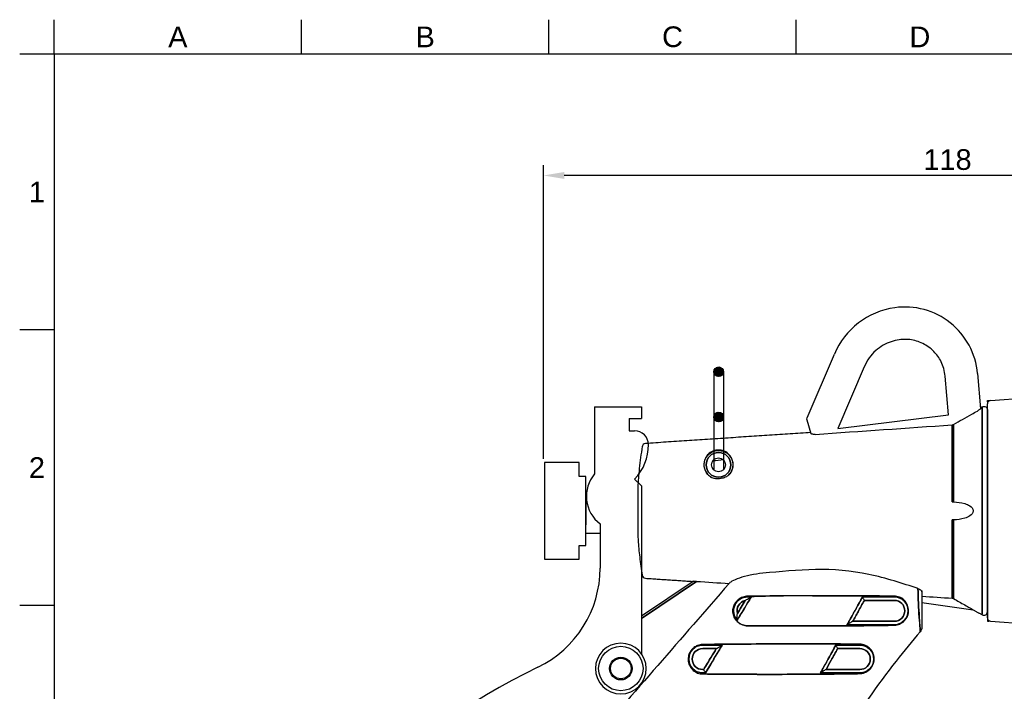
# Model space of a CAD drawing. Header units: millimetres. Extents: x 3504 to 4464, y 353 to 864.
# Tile 6 of 12: x 3504 to 3647, y 466 to 563. Entities that reach past the tile are written whole.
import ezdxf
from ezdxf.lldxf.tags import DXFTag

# ---------------------------------------------------------------- set-up
doc = ezdxf.new("R2010")
doc.units = ezdxf.units.MM
doc.header["$LTSCALE"] = 0.1
doc.linetypes.add('PHANTOM2', pattern=[31.75, 15.875, -3.175, 3.175, -3.175, 3.175, -3.175])
for name, color, linetype in [('4', 3, 'PHANTOM2'), ('DIM', 3, 'Continuous'), ('FORM', 7, 'Continuous')]:
    doc.layers.add(name, color=color, linetype=linetype)
doc.styles.get("Standard").update_dxf_attribs({"font": 'arial_0.ttf'})
tags = doc.linetypes.add('DASHED', pattern=[25.72, 12.86, -12.86]).pattern_tags.tags
tags[6:7] = [DXFTag(74, 4), DXFTag(75, 0), DXFTag(340, '0'), DXFTag(46, 0.0), DXFTag(50, 0.0), DXFTag(44, 0.0), DXFTag(45, 0.0)]
tags[4:5] = [DXFTag(74, 4), DXFTag(75, 0), DXFTag(340, '0'), DXFTag(46, 0.0), DXFTag(50, 0.0), DXFTag(44, 0.0), DXFTag(45, 0.0)]
doc.dimstyles.get("Standard").update_dxf_attribs({"dimtxt": 0.18, "dimasz": 0.18, "dimexe": 0.18, "dimexo": 0.0625, "dimgap": 0.09, "dimtad": 0, "dimtih": 1, "dimtoh": 1, "dimdec": 4, "dimzin": 0, "dimdsep": 46, "dimtxsty": 'Standard', "dimcen": 0.09, "dimadec": 0, "dimazin": 0, "dimtfac": 1, "dimtdec": 4, "dimtofl": 0, "dimtmove": 0, "dimatfit": 3, "dimfxl": 1, "dimtolj": 1, "dimtzin": 0, "dimarcsym": 0})

# ---------------------------------------------------------------- blocks, each defined once
blk = doc.blocks.new('*D6')
at = {"layer": 'Defpoints', "color": 0, "transparency": 16777216}
for p in [(3579.98, 540.52), (3697.16, 507.92), (3579.98, 498.65)]:
    blk.add_point(p, dxfattribs=at)
at = {"layer": 'DIM', "color": 0, "linetype": 'ByBlock', "lineweight": -2, "transparency": 16777216}
for p, q in [((3579.98, 499.4), (3579.98, 542.02)), ((3697.16, 508.67), (3697.16, 542.02)), ((3694.16, 540.52), (3582.98, 540.52))]:
    blk.add_line(p, q, dxfattribs=at)
at = {"layer": 'DIM', "color": 0, "transparency": 16777216}
for points in [[(3582.98, 541.02), (3582.98, 540.02), (3579.98, 540.52)], [(3694.16, 541.02), (3694.16, 540.02), (3697.16, 540.52)]]:
    blk.add_solid(points, dxfattribs=at)
at = {"layer": 'DIM', "color": 0, "transparency": 16777216, "insert": (3638.57, 542.81), "char_height": 3, "attachment_point": 5}
blk.add_mtext('\\A1;118', dxfattribs=at)

msp = doc.modelspace()

# ---------------------------------------------------------------- hatches: boundary and pattern name
at = {"layer": '4'}
h = msp.add_hatch(dxfattribs=at)
h.set_pattern_fill('ANSI31', color=256, style=0)
h.set_pattern_definition([(45, (3455.90554, 288.7229), (-0.08838835, 0.08838835), [])])
h.paths.add_polyline_path([(3606.0834, 512.02818, 1), (3604.6834, 512.02818, 1)])
h.paths.add_polyline_path([(3606.0834, 505.46146, 1), (3604.6834, 505.46146, 1)])

# ---------------------------------------------------------------- linework, layer by layer
at = {"linetype": 'Continuous'}
for p, q in [((3618.23032, 505.34566), (3622.15935, 514.60187)), ((3626.48572, 512.76543), (3622.67631, 503.79101)), ((3638.7313, 505.76231), (3638.23966, 511.38184)), ((3642.92177, 511.79147), (3643.36948, 506.67418)), ((3587.38912, 506.96264), (3587.38912, 497.21225)), ((3622.67631, 503.79101), (3638.7313, 505.76231)), ((3618.81799, 503.02337), (3618.21242, 505.00411)), ((3580.1232, 498.84147), (3580.1232, 484.84147)), ((3594.18912, 495.46264), (3594.18912, 471.09405)), ((3586.1232, 488.59147), (3588.18912, 488.59147)), ((3594.18912, 476.59124), (3601.65771, 481.62887)), ((3602.17945, 481.61892), (3594.18912, 476.22938)), ((3609.55922, 479.35833), (3610.16088, 479.35833)), ((3626.18705, 479.35833), (3630.85922, 479.35833)), ((3630.85922, 478.85863), (3626.50903, 478.85863)), ((3634.85922, 478.52587), (3642.30379, 477.4719)), ((3624.83089, 475.82432), (3630.85922, 475.82432)), ((3643.61826, 476.749), (3643.61826, 476.74909)), ((3630.85922, 475.32462), (3623.95689, 475.32462)), ((3603.05922, 472.35833), (3605.94495, 472.35833)), ((3605.0353, 471.85863), (3603.05922, 471.85863)), ((3622.3168, 472.35833), (3625.85922, 472.35833)), ((3625.85922, 471.85863), (3622.63757, 471.85863)), ((3620.95929, 468.82432), (3625.85922, 468.82432)), ((3603.51573, 468.32462), (3603.05922, 468.32462)), ((3625.85922, 468.32462), (3620.0864, 468.32462))]:
    msp.add_line(p, q, dxfattribs=at)
for p, q in [((3604.6834, 512.04163), (3604.6834, 497.78774)), ((3606.0834, 512.04163), (3606.0834, 497.8352)), ((3644.82434, 507.88185), (3658.85922, 508.86327)), ((3644.35922, 507.84933), (3644.54243, 507.86214)), ((3644.35922, 507.66567), (3644.35922, 507.84933)), ((3644.35922, 476.31559), (3644.35922, 507.38307)), ((3587.38912, 506.96264), (3594.18912, 506.96264)), ((3594.18912, 506.96264), (3594.18912, 505.26264)), ((3592.38912, 505.26264), (3594.18912, 505.26264)), ((3592.38912, 505.26264), (3592.38912, 503.46264)), ((3592.38912, 503.46264), (3593.18912, 503.46264)), ((3585.1232, 498.84147), (3580.1232, 498.84147)), ((3585.1232, 496.84147), (3585.1232, 498.84147)), ((3586.1232, 496.84147), (3585.1232, 496.84147)), ((3586.1232, 486.84147), (3586.1232, 496.84147)), ((3593.18912, 496.46264), (3593.18912, 496.46264)), ((3593.18912, 496.46264), (3594.18912, 495.46264)), ((3586.1232, 493.84147), (3586.1232, 489.84147)), ((3588.18912, 489.96264), (3588.18912, 483.5486)), ((3639.30922, 487.70152), (3639.31054, 488.59147)), ((3585.1232, 484.84147), (3585.1232, 486.84147)), ((3585.1232, 486.84147), (3586.1232, 486.84147)), ((3580.1232, 484.84147), (3585.1232, 484.84147)), ((3644.35922, 476.34147), (3644.35922, 482.84147)), ((3644.35922, 477.34147), (3644.35922, 476.30572)), ((3644.35922, 476.03299), (3644.35922, 475.84933)), ((3644.35922, 475.84933), (3644.54243, 475.83652)), ((3644.82434, 475.8168), (3658.85922, 474.83539))]:
    msp.add_line(p, q)
at = {"linetype": 'DASHED'}
for p, q in [((3643.35922, 506.79147), (3643.3589, 506.7913)), ((3644.35921, 506.49335), (3644.35922, 506.49568)), ((3618.76418, 503.21847), (3618.75818, 503.21807)), ((3594.28712, 501.11883), (3594.28712, 501.11751)), ((3594.18912, 476.22938), (3602.17945, 481.61892)), ((3594.28712, 482.56619), (3594.28712, 482.56424)), ((3610.16088, 479.35833), (3609.55922, 479.35833)), ((3630.85922, 479.35833), (3626.18705, 479.35833)), ((3626.50903, 478.85863), (3630.85922, 478.85863)), ((3644.35922, 477.18744), (3644.35921, 477.1906)), ((3630.85922, 475.82432), (3624.83089, 475.82432)), ((3623.95689, 475.32462), (3630.85922, 475.32462)), ((3605.94495, 472.35833), (3603.05922, 472.35833)), ((3603.05922, 471.85863), (3605.0353, 471.85863)), ((3625.85922, 472.35833), (3622.3168, 472.35833)), ((3622.63757, 471.85863), (3625.85922, 471.85863)), ((3625.85922, 468.82432), (3620.95929, 468.82432)), ((3603.05922, 468.32462), (3603.51573, 468.32462)), ((3620.0864, 468.32462), (3625.85922, 468.32462))]:
    msp.add_line(p, q, dxfattribs=at)
for centre, radius in [((3605.3834, 512.02818), 0.7), ((3605.3834, 505.46146), 0.7), ((3591.18912, 468.96264), 1.65)]:
    msp.add_circle(centre, radius)
at = {"linetype": 'DASHED', "extrusion": (0, 0, -1)}
msp.add_circle((-3605.35922, 498.52481), 1.78937, dxfattribs=at)
at = {"linetype": 'Continuous'}
for centre, radius in [((3605.35922, 498.52481), 1.78937), ((3605.35922, 498.52481), 1), ((3591.18912, 468.96264), 3.22555), ((3591.18912, 468.96264), 1.5)]:
    msp.add_circle(centre, radius, dxfattribs=at)
at = {"linetype": 'Continuous', "extrusion": (0, 0, -1)}
msp.add_circle((-3591.18912, 468.96264), 3.68007, dxfattribs=at)
at = {"linetype": 'Continuous'}
for centre, radius, start, end in [((3632.49131, 510.21621), 11.22423, 98.0382754, 157), ((3632.39886, 510.87084), 10.56311, 5, 98.0382754), ((3572.18912, 483.5486), 16, 295.8366389, 0), ((3609.55922, 477.34147), 1.51716, 102.6101827, 195.2836983), ((3630.85922, 477.34147), 1.51716, 270, 90), ((3603.05922, 470.34147), 1.51716, 90, 270), ((3625.85922, 470.34147), 1.51716, 270, 90), ((3622.5248, 379.59395), 99.5, 115.8366389, 154.6084469)]:
    msp.add_arc(centre, radius, start, end, dxfattribs=at)
for centre, radius, start, end in [((3644.85922, 507.38307), 0.5, 94, 180), ((3593.18912, 501.46264), 2, 0, 90), ((3588.24347, 501.3409), 6.94672, 315.393053, 1.004128), ((3591.18912, 493.96264), 5, 139.4641979, 233.1301024), ((3644.85922, 476.31559), 0.5, 180, 266)]:
    msp.add_arc(centre, radius, start, end)
at = {"linetype": 'Continuous', "extrusion": (0, 0, -1)}
for centre, radius, start, end in [((-3618.69058, 505.15029), 0.5, 343, 23), ((-3605.35922, 498.52481), 2.08932, 299.7890908, 224.4161506), ((-3609.55922, 477.34147), 2.01685, 316.153501, 90), ((-3630.85922, 477.34147), 2.01685, 90, 270), ((-3603.05922, 470.34147), 2.01685, 270, 90), ((-3625.85922, 470.34147), 2.01685, 90, 270)]:
    msp.add_arc(centre, radius, start, end, dxfattribs=at)
at = {"linetype": 'DASHED'}
for centre, start, end in [((3609.55922, 477.34147), 90, 223.846499), ((3630.85922, 477.34147), 270, 90), ((3603.05922, 470.34147), 90, 270), ((3625.85922, 470.34147), 270, 90)]:
    msp.add_arc(centre, 2.01685, start, end, dxfattribs=at)
at = {"linetype": 'DASHED', "extrusion": (0, 0, -1)}
for centre, start, end in [((-3609.55922, 477.34147), 344.7163017, 77.3898173), ((-3630.85922, 477.34147), 90, 270), ((-3603.05922, 470.34147), 270, 90), ((-3625.85922, 470.34147), 90, 270)]:
    msp.add_arc(centre, 1.51716, start, end, dxfattribs=at)
at = {"linetype": 'Continuous', "extrusion": (0, 0, -1)}
msp.add_ellipse((3643.85922, 506.51144), major_axis=(0.5, 0), ratio=0.999992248, start_param=4.19481673, end_param=6.283623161, dxfattribs=at)
at = {"linetype": 'Continuous'}
for centre, major_axis, ratio, start_param, end_param in [((3594.78712, 501.11886), (-0.5, 0), 0.999996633, 4.789958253, 6.283244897), ((3594.78712, 482.56413), (0.5, 0), 0.999992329, 3.141359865, 4.637867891), ((3618.12379, 479.27145), (8.51377, 0.0045), 0.030231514, 1.971870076, 2.779879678), ((3643.85922, 477.18722), (0.5, 0), 0.999992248, 4.19481673, 6.283623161)]:
    msp.add_ellipse(centre, major_axis=major_axis, ratio=ratio, start_param=start_param, end_param=end_param, dxfattribs=at)
for points, knots in [([(3631.579, 516.67634), (3631.18635, 516.59929), (3630.37747, 516.44057), (3629.21319, 515.90521), (3628.11941, 515.1211), (3627.14583, 514.07389), (3626.70938, 513.20876), (3626.48572, 512.76543)], [0, 0, 0, 0, 0.178530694, 0.367784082, 0.5677737, 0.778509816, 1, 1, 1, 1]), ([(3638.23966, 511.38184), (3638.18498, 511.76047), (3638.08024, 512.48573), (3637.68605, 513.46578), (3637.19531, 514.2839), (3636.64418, 514.94131), (3635.75134, 515.75172), (3634.35547, 516.51188), (3632.76323, 516.79227), (3631.85199, 516.70306), (3631.579, 516.67634)], [0, 0, 0, 0, 0.120583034, 0.230979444, 0.331183, 0.421188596, 0.500992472, 0.711302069, 0.913511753, 1, 1, 1, 1]), ([(3639.45633, 504.38911), (3639.88636, 504.63336), (3640.3166, 504.87726), (3641.19928, 505.37683), (3641.65175, 505.63246), (3642.36943, 506.03736), (3642.63455, 506.1868), (3642.89971, 506.33615)], [0, 0, 0, 0, 0.375069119, 0.375069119, 0.769196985, 0.769196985, 1, 1, 1, 1]), ([(3643.36948, 506.67418), (3643.37008, 506.66727), (3643.36157, 506.65495), (3643.32955, 506.62266), (3643.30577, 506.60234), (3643.24473, 506.55503), (3643.20572, 506.52702), (3643.11503, 506.46575), (3643.06121, 506.43141), (3642.97091, 506.37697), (3642.93543, 506.35627), (3642.89971, 506.33615)], [0, 0, 0, 0, 0.200564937, 0.200564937, 0.400044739, 0.400044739, 0.616940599, 0.616940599, 0.855682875, 0.855682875, 1, 1, 1, 1]), ([(3644.35922, 506.4894), (3644.35922, 506.494), (3644.35922, 506.50044), (3644.35922, 506.48848), (3644.35922, 504.90706), (3644.35922, 499.49615), (3644.35922, 495.70128), (3644.35922, 487.95971), (3644.35922, 484.17482), (3644.35922, 478.78574), (3644.35922, 477.20455), (3644.35922, 477.18725)], [0, 0, 0, 0, 0.00087565, 0.00087565, 0.250977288, 0.250977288, 0.501078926, 0.501078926, 0.751180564, 0.751180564, 1, 1, 1, 1]), ([(3639.24863, 504.32633), (3639.30278, 504.33006), (3639.35701, 504.34321), (3639.42381, 504.37182), (3639.44034, 504.38003), (3639.45633, 504.38911)], [0, 0, 0, 0, 0.749190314, 0.749190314, 1, 1, 1, 1]), ([(3619.37172, 502.95171), (3619.3125, 502.9476), (3619.25229, 502.94591), (3619.14004, 502.9472), (3619.08645, 502.95017), (3618.98967, 502.95999), (3618.94576, 502.96715), (3618.87543, 502.98435), (3618.84844, 502.9947), (3618.82492, 503.01139), (3618.81984, 503.01734), (3618.81799, 503.02337)], [0, 0, 0, 0, 0.214319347, 0.214319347, 0.427975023, 0.427975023, 0.652065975, 0.652065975, 0.881676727, 0.881676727, 1, 1, 1, 1]), ([(3594.29176, 501.17025), (3594.20503, 500.6455), (3594.04655, 499.58996), (3593.86345, 498.06087), (3593.73394, 496.65052), (3593.66598, 495.76104), (3593.64454, 495.34191), (3593.64396, 495.33054)], [0, 0, 0, 0, 0.271362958, 0.544798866, 0.785802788, 0.9941889, 1, 1, 1, 1]), ([(3606.85157, 497.06256), (3607.02271, 497.23512), (3607.15955, 497.43443), (3607.35374, 497.83949), (3607.41471, 498.05002), (3607.48629, 498.55053), (3607.46347, 498.84116), (3607.32119, 499.37283), (3607.19905, 499.62017), (3606.87184, 500.0535), (3606.66319, 500.24522), (3606.27053, 500.4719), (3606.12061, 500.53892), (3605.82124, 500.62837), (3605.67431, 500.65745), (3605.39612, 500.67965), (3605.26417, 500.67833), (3605.00761, 500.65137), (3604.88011, 500.62553), (3604.5991, 500.54261), (3604.4493, 500.4766), (3604.10404, 500.28003), (3603.92798, 500.13136), (3603.56795, 499.7265), (3603.41543, 499.44431), (3603.24115, 498.83496), (3603.21985, 498.49618), (3603.33057, 497.91605), (3603.42237, 497.66882), (3603.68299, 497.24691), (3603.84147, 497.06254), (3604.12096, 496.83625), (3604.21815, 496.7698), (3604.32122, 496.71157)], [0, 0, 0, 0, 0.060002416, 0.060002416, 0.119499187, 0.119499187, 0.206430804, 0.206430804, 0.294758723, 0.294758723, 0.383603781, 0.383603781, 0.42929077, 0.42929077, 0.466040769, 0.466040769, 0.495971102, 0.495971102, 0.525875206, 0.525875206, 0.567279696, 0.567279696, 0.634299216, 0.634299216, 0.735056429, 0.735056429, 0.837202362, 0.837202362, 0.909745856, 0.909745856, 0.971307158, 0.971307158, 1, 1, 1, 1]), ([(3606.85157, 497.06256), (3606.75106, 496.96123), (3606.62815, 496.87468), (3606.29936, 496.69465), (3606.07712, 496.61747), (3605.61703, 496.51612), (3605.37207, 496.49253), (3604.94313, 496.51133), (3604.75307, 496.54168), (3604.48777, 496.62941), (3604.40117, 496.66641), (3604.32122, 496.71157)], [0, 0, 0, 0, 0.165989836, 0.165989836, 0.419914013, 0.419914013, 0.685318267, 0.685318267, 0.894615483, 0.894615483, 1, 1, 1, 1]), ([(3593.64432, 495.34302), (3593.64432, 495.33842), (3593.64434, 495.30884), (3593.64443, 495.15752), (3593.64453, 495.00035), (3593.64476, 494.57792), (3593.6449, 494.30683), (3593.64517, 493.68981), (3593.6453, 493.33536), (3593.64548, 492.59331), (3593.64553, 492.19547), (3593.64552, 491.41204), (3593.64546, 491.01566), (3593.64528, 490.2792), (3593.64515, 489.92896), (3593.64488, 489.32248), (3593.64474, 489.05788), (3593.64451, 488.64977), (3593.64442, 488.50063), (3593.64434, 488.36752), (3593.64432, 488.33686), (3593.64432, 488.34377)], [0, 0, 0, 0, 0.073053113, 0.073053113, 0.180582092, 0.180582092, 0.288111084, 0.288111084, 0.395640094, 0.395640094, 0.503169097, 0.503169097, 0.610698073, 0.610698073, 0.718227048, 0.718227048, 0.825756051, 0.825756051, 0.933285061, 0.933285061, 1, 1, 1, 1]), ([(3639.24863, 493.14045), (3639.30393, 493.14061), (3639.35936, 493.14048), (3639.42603, 493.1395), (3639.44141, 493.1392), (3639.45633, 493.13881)], [0, 0, 0, 0, 0.766796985, 0.766796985, 1, 1, 1, 1]), ([(3639.45633, 493.13881), (3640.0032, 493.12443), (3640.54118, 493.05891), (3641.32699, 492.81628), (3641.58407, 492.71236), (3642.05098, 492.4018), (3642.30185, 492.16584), (3642.306, 491.52458), (3642.05787, 491.2869), (3641.58804, 490.97208), (3641.32786, 490.86703), (3640.54297, 490.62442), (3640.00445, 490.55855), (3639.45633, 490.54414)], [0, 0, 0, 0, 0.25, 0.25, 0.375, 0.375, 0.5, 0.5, 0.625, 0.625, 0.75, 0.75, 1, 1, 1, 1]), ([(3639.45633, 490.54414), (3639.40798, 490.54287), (3639.35432, 490.54252), (3639.28288, 490.54244), (3639.26577, 490.54245), (3639.24863, 490.5425)], [0, 0, 0, 0, 0.765376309, 0.765376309, 1, 1, 1, 1]), ([(3593.65297, 488.34091), (3593.66422, 488.09321), (3593.72182, 487.02179), (3593.91506, 485.07423), (3594.14984, 483.3833), (3594.29374, 482.51177)], [0, 0, 0, 0, 0.126763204, 0.548690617, 1, 1, 1, 1]), ([(3634.27823, 480.58232), (3632.08129, 481.30089), (3629.66034, 482.09823), (3624.63144, 483.14785), (3621.9754, 483.39433), (3616.84027, 483.27894), (3614.29393, 483.04072), (3611.16677, 482.71742), (3610.54472, 482.64561), (3609.39581, 482.41441), (3608.86, 482.25809), (3607.95439, 481.93381), (3607.55484, 481.76798), (3607.03029, 481.47967), (3606.95505, 481.3601), (3606.89431, 481.30314)], [0, 0, 0, 0, 0.25, 0.25, 0.5, 0.5, 0.75, 0.75, 0.8125, 0.8125, 0.875, 0.875, 0.9375, 0.9375, 1, 1, 1, 1]), ([(3601.65699, 481.62838), (3601.6608, 481.63104), (3601.66858, 481.63184), (3601.69307, 481.63373), (3601.70921, 481.63435), (3601.75858, 481.63527), (3601.79644, 481.63506), (3601.89949, 481.63314), (3601.96977, 481.63058), (3602.0863, 481.62476), (3602.13297, 481.62203), (3602.17945, 481.61892)], [0, 0, 0, 0, 0.122372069, 0.122372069, 0.242725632, 0.242725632, 0.451337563, 0.451337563, 0.785245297, 0.785245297, 1, 1, 1, 1]), ([(3634.27823, 480.58232), (3634.38825, 480.54633), (3634.48564, 480.50211), (3634.6448, 480.40993), (3634.70915, 480.36082), (3634.81243, 480.25585), (3634.84643, 480.19887), (3634.85821, 480.13551), (3634.85922, 480.12493), (3634.85922, 480.11453)], [0, 0, 0, 0, 0.294954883, 0.294954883, 0.587239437, 0.587239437, 0.930847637, 0.930847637, 1, 1, 1, 1]), ([(3634.6173, 474.30854), (3634.61729, 474.31314), (3634.62175, 474.4928), (3634.57084, 475.19249), (3634.50121, 475.79522), (3634.38718, 477.68415), (3634.3075, 479.13405), (3634.27823, 480.58232)], [0, 0, 0, 0, 0.25, 0.25, 0.5, 0.5, 1, 1, 1, 1]), ([(3634.85922, 480.11453), (3634.85922, 478.94665), (3634.85922, 477.77754), (3634.85922, 476.21918), (3634.85922, 475.68363), (3634.85922, 475.10297), (3634.85922, 474.96538), (3634.85922, 474.96078)], [0, 0, 0, 0, 0.5, 0.5, 0.75, 0.75, 1, 1, 1, 1]), ([(3609.55922, 479.46042), (3609.44993, 479.4588), (3609.33996, 479.44871), (3608.99418, 479.38945), (3608.76228, 479.30769), (3608.39431, 479.10048), (3608.24529, 478.99098), (3607.97957, 478.73648), (3607.8598, 478.58804), (3607.62619, 478.21055), (3607.5328, 477.96788), (3607.43403, 477.47526), (3607.43017, 477.21215), (3607.51374, 476.7076), (3607.60318, 476.46059), (3607.85483, 476.02596), (3608.01823, 475.8315), (3608.39233, 475.51867), (3608.6052, 475.39376), (3609.06068, 475.22384), (3609.30909, 475.17622), (3609.55922, 475.17353)], [0, 0, 0, 0, 0.049305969, 0.049305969, 0.158009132, 0.158009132, 0.235724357, 0.235724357, 0.313094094, 0.313094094, 0.426599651, 0.426599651, 0.543443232, 0.543443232, 0.662459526, 0.662459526, 0.778621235, 0.778621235, 0.889747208, 0.889747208, 1, 1, 1, 1]), ([(3610.08977, 479.33321), (3609.91786, 479.04763), (3609.74594, 478.76205), (3609.07752, 477.65167), (3608.58102, 476.82686), (3608.08452, 476.00205)], [0, 0, 0, 0, 0.257192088, 0.257192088, 1, 1, 1, 1]), ([(3608.09572, 476.94155), (3608.28486, 477.25569), (3608.47401, 477.56982), (3608.85143, 478.19664), (3609.03971, 478.50934), (3609.228, 478.82203)], [0, 0, 0, 0, 0.501143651, 0.501143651, 1, 1, 1, 1]), ([(3609.22453, 478.81954), (3609.22826, 478.82223), (3609.232, 478.82491), (3609.23573, 478.8276), (3609.25721, 478.84302), (3609.2824, 478.86059), (3609.38977, 478.93333), (3609.4744, 478.98543), (3609.55922, 479.03337)], [0, 0, 0, 0, 0.013336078, 0.013336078, 0.013336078, 0.24631821, 0.24631821, 1, 1, 1, 1]), ([(3609.55922, 479.03337), (3609.67417, 479.09833), (3609.78888, 479.16316), (3609.94415, 479.25091), (3609.99381, 479.27898), (3610.05591, 479.31408), (3610.07434, 479.3245), (3610.08977, 479.33321)], [0, 0, 0, 0, 0.578743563, 0.578743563, 0.864988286, 0.864988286, 1, 1, 1, 1]), ([(3624.02678, 475.35014), (3624.18814, 475.64182), (3624.3495, 475.93349), (3625.08382, 477.26086), (3625.65678, 478.29656), (3626.22972, 479.33226)], [0, 0, 0, 0, 0.219739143, 0.219739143, 1, 1, 1, 1]), ([(3626.50903, 478.85863), (3626.20536, 478.30954), (3625.90168, 477.76045), (3625.3423, 476.74901), (3625.0866, 476.28666), (3624.83089, 475.82432)], [0, 0, 0, 0, 0.5428799, 0.5428799, 1, 1, 1, 1]), ([(3626.18705, 479.35833), (3626.20478, 479.35675), (3626.21916, 479.34884), (3626.22791, 479.33517), (3626.23034, 479.33126)], [0, 0, 0, 0, 0.959546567, 1, 1, 1, 1]), ([(3626.22972, 479.33226), (3626.24011, 479.31465), (3626.25566, 479.28828), (3626.29323, 479.22457), (3626.31565, 479.18655), (3626.36667, 479.10003), (3626.39629, 479.04981), (3626.45269, 478.95416), (3626.47973, 478.90831), (3626.50431, 478.86663), (3626.50664, 478.86267), (3626.50898, 478.85871), (3626.51132, 478.85474)], [0, 0, 0, 0, 0.246230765, 0.246230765, 0.490853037, 0.490853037, 0.761434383, 0.761434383, 0.992983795, 0.992983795, 0.992983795, 1, 1, 1, 1]), ([(3630.85922, 475.24873), (3631.00195, 475.25274), (3631.14313, 475.27133), (3631.50236, 475.35648), (3631.72143, 475.44525), (3632.06013, 475.66129), (3632.18738, 475.76185), (3632.41615, 475.99336), (3632.52128, 476.1259), (3632.61676, 476.28114), (3632.62552, 476.29577), (3632.72563, 476.46756), (3632.79673, 476.63743), (3632.91752, 477.06363), (3632.93786, 477.32665), (3632.91441, 477.58105), (3632.91357, 477.58952), (3632.88502, 477.86279), (3632.80704, 478.11767), (3632.56962, 478.57269), (3632.40907, 478.77794), (3632.03873, 479.10612), (3631.82661, 479.23757), (3631.36777, 479.4182), (3631.11553, 479.47011), (3630.85922, 479.47425)], [0, 0, 0, 0, 0.073113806, 0.073113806, 0.189908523, 0.189908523, 0.260257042, 0.260257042, 0.326675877, 0.326675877, 0.333405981, 0.333405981, 0.406565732, 0.406565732, 0.521739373, 0.521739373, 0.525646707, 0.525646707, 0.649697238, 0.649697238, 0.771062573, 0.771062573, 0.886070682, 0.886070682, 1, 1, 1, 1]), ([(3639.24863, 479.16523), (3639.30393, 479.16154), (3639.35936, 479.14826), (3639.42603, 479.11978), (3639.44141, 479.11225), (3639.45633, 479.10396)], [0, 0, 0, 0, 0.766796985, 0.766796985, 1, 1, 1, 1]), ([(3639.45633, 479.10396), (3640.0032, 478.80016), (3640.54118, 478.49554), (3641.32699, 478.04328), (3641.58407, 477.89403), (3642.05098, 477.62111), (3642.29694, 477.476), (3642.30091, 477.47367), (3642.30487, 477.47133), (3642.30883, 477.46899)], [0, 0, 0, 0, 0.49986291, 0.49986291, 0.749794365, 0.749794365, 0.99972582, 0.99972582, 1, 1, 1, 1]), ([(3608.08452, 476.00205), (3608.08185, 476.02926), (3608.07828, 476.06823), (3608.07054, 476.17132), (3608.06651, 476.2413), (3608.06059, 476.43702), (3608.06216, 476.57099), (3608.07554, 476.7663), (3608.08153, 476.82954), (3608.0911, 476.90713), (3608.093, 476.92174), (3608.095, 476.93635), (3608.09572, 476.94155)], [0, 0, 0, 0, 0.163145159, 0.163145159, 0.38664117, 0.38664117, 0.771107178, 0.771107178, 0.952796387, 0.952796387, 0.994956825, 1, 1, 1, 1]), ([(3624.83478, 475.82661), (3624.83082, 475.82427), (3624.82685, 475.82194), (3624.82289, 475.8196), (3624.67426, 475.73195), (3624.51934, 475.6406), (3624.2926, 475.5069), (3624.21225, 475.45951), (3624.0979, 475.39208), (3624.05659, 475.36772), (3624.02678, 475.35014)], [0, 0, 0, 0, 0.004657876, 0.004657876, 0.004657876, 0.524664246, 0.524664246, 0.816092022, 0.816092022, 1, 1, 1, 1]), ([(3634.61723, 474.31083), (3633.4191, 472.91837), (3629.39686, 468.02102), (3623.18814, 459.11271), (3617.82859, 449.20159), (3614.22182, 440.94339), (3611.86757, 434.59754), (3609.87562, 428.11195), (3608.65189, 423.15516), (3607.94385, 419.81757), (3607.61724, 418.14158), (3607.37599, 416.73809), (3607.1792, 415.61387), (3606.95138, 414.4956), (3606.62395, 413.39946), (3606.20063, 412.33654), (3605.89783, 411.68813), (3605.63369, 411.18016), (3605.35504, 410.67986), (3604.97972, 410.06974), (3604.56883, 409.48238), (3604.21992, 409.02712), (3603.94995, 408.69191), (3603.67349, 408.36188), (3603.30143, 407.92446), (3602.65489, 407.15465), (3601.36195, 405.61264), (3599.5104, 403.40698), (3597.66183, 401.1904), (3596.50384, 399.8317), (3596.10194, 399.34513), (3596.06846, 399.30454)], [0, 0, 0, 0, 0.064892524, 0.223752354, 0.382612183, 0.462042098, 0.541472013, 0.620901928, 0.700331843, 0.720189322, 0.7400468, 0.759904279, 0.769833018, 0.779761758, 0.799619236, 0.809547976, 0.819476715, 0.824441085, 0.829405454, 0.839334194, 0.849262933, 0.854227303, 0.859191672, 0.864156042, 0.869120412, 0.879049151, 0.89890663, 0.938621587, 0.978336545, 0.998194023, 1, 1, 1, 1]), ([(3609.55922, 475.17353), (3611.34429, 475.15899), (3613.13709, 475.14605), (3616.79427, 475.1349), (3618.61744, 475.13563), (3622.22292, 475.1478), (3624.01667, 475.15943), (3626.66254, 475.18587), (3627.52855, 475.19609), (3629.22661, 475.21953), (3630.06645, 475.23205), (3630.85922, 475.24873)], [0, 0, 0, 0, 0.25, 0.25, 0.5, 0.5, 0.75, 0.75, 0.875, 0.875, 1, 1, 1, 1]), ([(3603.05922, 472.4585), (3602.7977, 472.45365), (3602.54666, 472.40053), (3602.13243, 472.23265), (3601.95703, 472.13386), (3601.68191, 471.91888), (3601.57447, 471.81753), (3601.47071, 471.69757), (3601.46203, 471.68735), (3601.35196, 471.55534), (3601.26379, 471.42181), (3601.09326, 471.09753), (3601.02627, 470.90105), (3600.94038, 470.46801), (3600.93373, 470.22398), (3601.00882, 469.73365), (3601.09609, 469.48024), (3601.34652, 469.03883), (3601.51008, 468.84159), (3601.88551, 468.52405), (3602.09932, 468.39742), (3602.55725, 468.22487), (3602.80717, 468.17636), (3603.05922, 468.1734)], [0, 0, 0, 0, 0.120680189, 0.120680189, 0.2111566, 0.2111566, 0.270172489, 0.270172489, 0.275519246, 0.275519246, 0.340112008, 0.340112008, 0.435089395, 0.435089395, 0.551265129, 0.551265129, 0.667909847, 0.667909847, 0.782112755, 0.782112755, 0.891458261, 0.891458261, 1, 1, 1, 1]), ([(3625.85922, 472.49979), (3622.1409, 472.54193), (3618.20944, 472.55666), (3612.47485, 472.54075), (3610.57309, 472.52723), (3607.73305, 472.50436), (3606.79095, 472.49614), (3604.91548, 472.47857), (3603.96736, 472.47113), (3603.05922, 472.4585)], [0, 0, 0, 0, 0.5, 0.5, 0.75, 0.75, 0.875, 0.875, 1, 1, 1, 1]), ([(3603.20843, 468.82432), (3603.57048, 469.42567), (3603.93253, 470.02702), (3604.54149, 471.03846), (3604.7884, 471.44854), (3605.0353, 471.85863)], [0, 0, 0, 0, 0.594549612, 0.594549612, 1, 1, 1, 1]), ([(3605.87662, 472.33413), (3605.70471, 472.04854), (3605.53281, 471.76295), (3604.73308, 470.43436), (3604.10527, 469.39134), (3603.47746, 468.34833)], [0, 0, 0, 0, 0.214954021, 0.214954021, 1, 1, 1, 1]), ([(3605.0314, 471.85642), (3605.0354, 471.85869), (3605.03941, 471.86095), (3605.04341, 471.86321), (3605.20196, 471.95282), (3605.36702, 472.04611), (3605.60535, 472.18081), (3605.68786, 472.22745), (3605.80463, 472.29344), (3605.84649, 472.3171), (3605.87662, 472.33413)], [0, 0, 0, 0, 0.004561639, 0.004561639, 0.004561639, 0.535729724, 0.535729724, 0.822228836, 0.822228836, 1, 1, 1, 1]), ([(3620.1536, 468.34923), (3620.31496, 468.6409), (3620.47633, 468.93257), (3621.21105, 470.26056), (3621.78439, 471.29688), (3622.35772, 472.33321)], [0, 0, 0, 0, 0.219633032, 0.219633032, 1, 1, 1, 1]), ([(3622.63757, 471.85863), (3622.32478, 471.29309), (3622.01198, 470.72755), (3621.45255, 469.71612), (3621.20592, 469.27022), (3620.95929, 468.82432)], [0, 0, 0, 0, 0.5591421, 0.5591421, 1, 1, 1, 1]), ([(3622.3168, 472.35833), (3622.33415, 472.35675), (3622.34813, 472.34882), (3622.35624, 472.33564), (3622.35862, 472.33171)], [0, 0, 0, 0, 0.979343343, 1, 1, 1, 1]), ([(3622.35772, 472.33321), (3622.36791, 472.31594), (3622.38326, 472.2899), (3622.42045, 472.22683), (3622.4427, 472.18909), (3622.49339, 472.10314), (3622.52284, 472.0532), (3622.57976, 471.95666), (3622.60755, 471.90954), (3622.63285, 471.86663), (3622.63519, 471.86267), (3622.63752, 471.85871), (3622.63986, 471.85474)], [0, 0, 0, 0, 0.244566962, 0.244566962, 0.487542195, 0.487542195, 0.756136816, 0.756136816, 0.993014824, 0.993014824, 0.993014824, 1, 1, 1, 1]), ([(3625.85922, 468.22046), (3626.04631, 468.22544), (3626.22732, 468.25518), (3626.6256, 468.37365), (3626.84268, 468.47746), (3627.18042, 468.72359), (3627.31061, 468.84107), (3627.51372, 469.08028), (3627.59394, 469.19365), (3627.67723, 469.33883), (3627.69254, 469.36693), (3627.78396, 469.5437), (3627.84213, 469.6991), (3627.95144, 470.12007), (3627.96529, 470.38718), (3627.90367, 470.8965), (3627.82548, 471.14768), (3627.58135, 471.60333), (3627.42011, 471.80625), (3627.0464, 472.13338), (3626.83209, 472.2647), (3626.36985, 472.44456), (3626.11621, 472.49593), (3625.85922, 472.49979)], [0, 0, 0, 0, 0.092190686, 0.092190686, 0.211970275, 0.211970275, 0.287137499, 0.287137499, 0.340294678, 0.340294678, 0.352660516, 0.352660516, 0.418798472, 0.418798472, 0.539506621, 0.539506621, 0.660953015, 0.660953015, 0.778190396, 0.778190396, 0.889605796, 0.889605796, 1, 1, 1, 1]), ([(3603.47746, 468.34833), (3603.46798, 468.3651), (3603.45353, 468.39066), (3603.41823, 468.45313), (3603.39698, 468.49071), (3603.34861, 468.57629), (3603.32053, 468.62599), (3603.2654, 468.72353), (3603.238, 468.772), (3603.21301, 468.81621), (3603.21075, 468.82021), (3603.20849, 468.82422), (3603.20622, 468.82822)], [0, 0, 0, 0, 0.24374715, 0.24374715, 0.48602295, 0.48602295, 0.75174939, 0.75174939, 0.992938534, 0.992938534, 0.992938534, 1, 1, 1, 1]), ([(3620.96318, 468.82661), (3620.95922, 468.82427), (3620.95525, 468.82194), (3620.95129, 468.8196), (3620.79988, 468.73032), (3620.64199, 468.63722), (3620.41438, 468.503), (3620.33549, 468.45648), (3620.22326, 468.39031), (3620.18269, 468.36638), (3620.1536, 468.34923)], [0, 0, 0, 0, 0.00464185, 0.00464185, 0.00464185, 0.532620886, 0.532620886, 0.818652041, 0.818652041, 1, 1, 1, 1]), ([(3603.05922, 468.1734), (3604.95683, 468.15657), (3606.85655, 468.14009), (3610.73329, 468.12002), (3612.68121, 468.1172), (3616.54305, 468.12398), (3618.47793, 468.13374), (3621.32495, 468.15839), (3622.25786, 468.16821), (3624.08976, 468.19123), (3625.00003, 468.2033), (3625.85922, 468.22046)], [0, 0, 0, 0, 0.25, 0.25, 0.5, 0.5, 0.75, 0.75, 0.875, 0.875, 1, 1, 1, 1]), ([(3603.51573, 468.32462), (3603.49909, 468.32616), (3603.48591, 468.33376), (3603.47877, 468.34606), (3603.47647, 468.35005)], [0, 0, 0, 0, 0.987460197, 1, 1, 1, 1])]:
    msp.add_open_spline(points, degree=3, knots=knots, dxfattribs=at)
for points, degree in [([(3643.61826, 506.93395), (3643.35922, 506.79147)], 1), ([(3619.37172, 502.95171), (3625.99721, 503.41204), (3632.62286, 503.87001), (3639.24863, 504.32633)], 3), ([(3618.75818, 503.21807), (3594.75167, 501.61764)], 1), ([(3606.06494, 499.23329), (3605.554, 499.18476), (3605.04309, 499.136), (3604.5322, 499.08698)], 3), ([(3606.89431, 481.30314), (3599.99664, 473.37065), (3593.09456, 465.44199), (3586.19689, 457.5095)], 3), ([(3594.75213, 482.06528), (3601.62538, 481.60706)], 1), ([(3601.65771, 481.62887), (3601.63622, 481.61437), (3601.6255, 481.60714)], 2), ([(3602.17945, 481.61892), (3603.75107, 481.51365), (3605.32269, 481.40839), (3606.89431, 481.30314)], 3), ([(3614.79983, 479.50665), (3613.0364, 479.49433), (3611.28542, 479.47968), (3609.55922, 479.46042)], 3), ([(3610.08977, 479.33321), (3610.11555, 479.34779), (3610.13979, 479.35663), (3610.16088, 479.35833)], 3), ([(3618.97811, 479.52799), (3617.55542, 479.53157), (3616.13262, 479.52444), (3614.79983, 479.50665)], 3), ([(3630.85922, 479.47425), (3627.05056, 479.52054), (3622.97401, 479.53855), (3618.97811, 479.52799)], 3), ([(3634.85922, 479.45366), (3636.32186, 479.35909), (3637.78508, 479.26287), (3639.24863, 479.16523)], 3), ([(3642.3038, 477.47196), (3643.61826, 476.749)], 1), ([(3608.10467, 475.94434), (3608.09367, 475.95818), (3608.08689, 475.97782), (3608.08452, 476.00205)], 3), ([(3624.02678, 475.35014), (3624.00158, 475.33528), (3623.97779, 475.32633), (3623.95689, 475.32462)], 3), ([(3634.85922, 474.96306), (3634.85922, 474.72622), (3634.77171, 474.49036), (3634.61724, 474.31083)], 3), ([(3605.87662, 472.33413), (3605.90144, 472.34815), (3605.92471, 472.35666), (3605.94495, 472.35833)], 3), ([(3620.1536, 468.34923), (3620.12933, 468.33492), (3620.10646, 468.3263), (3620.0864, 468.32462)], 3)]:
    msp.add_open_spline(points, degree=degree, dxfattribs=at)
msp.add_rational_spline([(3643.61826, 476.74909), (3643.61826, 476.76796), (3643.61826, 479.45454), (3643.61826, 486.51881), (3643.61826, 497.17747), (3643.61826, 504.26595), (3643.61826, 506.94316), (3643.61826, 506.93853), (3643.61826, 506.93393), (3643.61826, 506.92933), (3643.61826, 506.92473)], [1.01660954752, 1.0161781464, 0.95876084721, 1.01661171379, 1.01661171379, 0.958470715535, 1.01661171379, 1.01661171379, 1.01661153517, 1.01661117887, 1.01661064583], degree=4, knots=[0, 0, 0, 0, 0, 0.498936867, 0.498936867, 0.498936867, 0.999123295, 0.999123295, 0.999123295, 1, 1, 1, 1, 1], dxfattribs=at)
at = {"linetype": 'DASHED'}
for points, weights in [([(3643.61826, 506.9339), (3643.61826, 506.92067), (3643.61826, 504.2396), (3643.61826, 497.16812), (3643.61826, 491.84147)], [1.01661064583, 1.01630706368, 0.958674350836, 1.01661171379, 1.01661171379]), ([(3639.24863, 504.32633), (3639.24863, 503.54993), (3639.24863, 501.10704), (3639.24863, 496.86087), (3639.24863, 493.14045)], [1.01172278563, 0.999856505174, 0.97742441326, 1.00730397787, 1.0151030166]), ([(3639.45633, 493.13881), (3639.45633, 496.8822), (3639.45633, 501.15783), (3639.45633, 503.61292), (3639.45633, 504.38911)], [1.01511945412, 1.00734320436, 0.977337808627, 0.9999211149, 1.01177257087]), ([(3643.61826, 491.84142), (3643.61826, 486.91796), (3643.61826, 480.5581), (3643.61826, 477.42167), (3643.61826, 476.84314)], [1.01661171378, 1.0166113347, 0.96711326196, 1.00513139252, 1.01483660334]), ([(3639.24863, 490.5425), (3639.24863, 486.50738), (3639.24863, 481.83447), (3639.24863, 479.57872), (3639.24863, 479.16523)], [1.0151030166, 1.00664976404, 0.972256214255, 1.00664976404, 1.0151030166]), ([(3639.45633, 479.10396), (3639.45633, 479.51723), (3639.45633, 481.78428), (3639.45633, 486.48657), (3639.45633, 490.54414)], [1.01511945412, 1.00669598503, 0.972189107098, 1.00669598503, 1.01511945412])]:
    msp.add_rational_spline(points, weights, degree=4, dxfattribs=at)
at = {"linetype": 'Continuous'}
for points, weights in [([(3639.24863, 493.14045), (3639.24863, 496.86087), (3639.24863, 501.10704), (3639.24863, 503.54993), (3639.24863, 504.32633)], [1.0151030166, 1.00730397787, 0.97742441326, 0.999856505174, 1.01172278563]), ([(3639.45633, 504.38911), (3639.45633, 503.61292), (3639.45633, 501.15783), (3639.45633, 496.8822), (3639.45633, 493.13881)], [1.01177257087, 0.9999211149, 0.977337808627, 1.00734320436, 1.01511945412]), ([(3639.24863, 479.16523), (3639.24863, 479.57872), (3639.24863, 481.83447), (3639.24863, 486.50738), (3639.24863, 490.5425)], [1.0151030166, 1.00664976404, 0.972256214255, 1.00664976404, 1.0151030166]), ([(3639.45633, 490.54414), (3639.45633, 486.48657), (3639.45633, 481.78428), (3639.45633, 479.51723), (3639.45633, 479.10396)], [1.01511945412, 1.00669598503, 0.972189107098, 1.00669598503, 1.01511945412])]:
    msp.add_rational_spline(points, weights, degree=4, dxfattribs=at)
at = {"linetype": 'DASHED'}
for points, degree in [([(3601.62537, 481.60706), (3601.65612, 481.60501)], 1), ([(3601.62555, 481.60718), (3601.63622, 481.61438), (3601.65771, 481.62887)], 2), ([(3634.28042, 480.58135), (3634.22187, 480.6006), (3634.16316, 480.61991), (3634.10428, 480.63927)], 3), ([(3634.85922, 480.11367), (3634.85922, 480.15703), (3634.84151, 480.20399), (3634.80759, 480.25178)], 3), ([(3609.55922, 479.46034), (3611.27735, 479.47953), (3613.02718, 479.4942), (3614.79315, 479.50656)], 3), ([(3618.98095, 479.52798), (3622.96663, 479.53852), (3627.03401, 479.52077), (3630.85922, 479.47428)], 3)]:
    msp.add_open_spline(points, degree=degree, dxfattribs=at)
for points, knots in [([(3634.28042, 480.58135), (3634.31197, 479.14666), (3634.39071, 477.70439), (3634.48299, 476.13573), (3634.50354, 475.83428), (3634.53123, 475.26664), (3634.58189, 475.03894), (3634.62143, 474.50519), (3634.61726, 474.31316), (3634.61743, 474.30856)], [0, 0, 0, 0, 0.5, 0.5, 0.625, 0.625, 0.75, 0.75, 1, 1, 1, 1]), ([(3609.55922, 475.17357), (3609.45142, 475.17473), (3609.34422, 475.18407), (3608.98018, 475.24313), (3608.73034, 475.33384), (3608.2871, 475.59033), (3608.08801, 475.76048), (3607.76999, 476.14862), (3607.64506, 476.37049), (3607.48278, 476.83464), (3607.44095, 477.08234), (3607.44518, 477.57201), (3607.48967, 477.81592), (3607.63699, 478.2126), (3607.72065, 478.37538), (3607.92871, 478.67642), (3608.05604, 478.81839), (3608.37784, 479.09695), (3608.58583, 479.22181), (3608.81226, 479.3128), (3608.82482, 479.31771), (3609.06766, 479.40997), (3609.31588, 479.45672), (3609.55922, 479.46034)], [0, 0, 0, 0, 0.046886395, 0.046886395, 0.1642737, 0.1642737, 0.283169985, 0.283169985, 0.399199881, 0.399199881, 0.511521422, 0.511521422, 0.622881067, 0.622881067, 0.700848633, 0.700848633, 0.778200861, 0.778200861, 0.882574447, 0.882574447, 0.888588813, 0.888588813, 1, 1, 1, 1]), ([(3608.08452, 476.00205), (3608.25643, 476.28764), (3608.42834, 476.57322), (3609.09675, 477.68361), (3609.59326, 478.50841), (3610.08977, 479.33321)], [0, 0, 0, 0, 0.257192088, 0.257192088, 1, 1, 1, 1]), ([(3609.228, 478.82203), (3609.03971, 478.50934), (3608.85143, 478.19664), (3608.47401, 477.56982), (3608.28486, 477.25569), (3608.09572, 476.94155)], [0, 0, 0, 0, 0.498856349, 0.498856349, 1, 1, 1, 1]), ([(3626.22972, 479.33226), (3626.06837, 479.04058), (3625.90701, 478.74891), (3625.17271, 477.42153), (3624.59975, 476.38584), (3624.02678, 475.35014)], [0, 0, 0, 0, 0.219739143, 0.219739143, 1, 1, 1, 1]), ([(3624.83089, 475.82432), (3625.0866, 476.28666), (3625.3423, 476.74901), (3625.90168, 477.76045), (3626.20536, 478.30954), (3626.50903, 478.85863)], [0, 0, 0, 0, 0.4571201, 0.4571201, 1, 1, 1, 1]), ([(3630.85922, 475.24885), (3629.28332, 475.21539), (3627.5272, 475.19445), (3624.02401, 475.15948), (3622.22918, 475.14776), (3618.57387, 475.13552), (3616.75609, 475.13498), (3613.14206, 475.1461), (3611.34447, 475.15903), (3609.55922, 475.17357)], [0, 0, 0, 0, 0.25, 0.25, 0.5, 0.5, 0.75, 0.75, 1, 1, 1, 1]), ([(3603.05922, 472.45844), (3603.96872, 472.4711), (3604.91697, 472.47853), (3606.79331, 472.49612), (3607.7357, 472.50434), (3610.57609, 472.52722), (3612.48859, 472.5408), (3618.23443, 472.55665), (3622.15266, 472.54183), (3625.85922, 472.49984)], [0, 0, 0, 0, 0.125, 0.125, 0.25, 0.25, 0.5, 0.5, 1, 1, 1, 1]), ([(3605.0353, 471.85863), (3604.7884, 471.44854), (3604.54149, 471.03846), (3603.93253, 470.02702), (3603.57048, 469.42567), (3603.20843, 468.82432)], [0, 0, 0, 0, 0.405450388, 0.405450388, 1, 1, 1, 1]), ([(3603.47746, 468.34833), (3603.64936, 468.63392), (3603.82126, 468.9195), (3604.62097, 470.24811), (3605.24879, 471.29112), (3605.87662, 472.33413)], [0, 0, 0, 0, 0.214954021, 0.214954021, 1, 1, 1, 1]), ([(3622.35772, 472.33321), (3622.19636, 472.04153), (3622.03499, 471.74986), (3621.30029, 470.42187), (3620.72695, 469.38555), (3620.1536, 468.34923)], [0, 0, 0, 0, 0.219633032, 0.219633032, 1, 1, 1, 1]), ([(3620.95929, 468.82432), (3621.20592, 469.27022), (3621.45255, 469.71612), (3622.01198, 470.72755), (3622.32478, 471.29309), (3622.63757, 471.85863)], [0, 0, 0, 0, 0.4408579, 0.4408579, 1, 1, 1, 1]), ([(3625.85922, 468.22047), (3625.00265, 468.20327), (3624.08668, 468.19112), (3622.24104, 468.16797), (3621.29873, 468.1581), (3618.45847, 468.13361), (3616.53292, 468.12388), (3612.61978, 468.11717), (3610.66613, 468.12027), (3606.8362, 468.14032), (3604.94693, 468.15668), (3603.05922, 468.17342)], [0, 0, 0, 0, 0.125, 0.125, 0.25, 0.25, 0.5, 0.5, 0.75, 0.75, 1, 1, 1, 1])]:
    msp.add_open_spline(points, degree=3, knots=knots, dxfattribs=at)
at = {"linetype": 'Continuous'}
msp.add_point((3644.35922, 491.84147), dxfattribs=at)
at = {"layer": 'FORM'}
for p, q in [((3509.0006, 558.13239), (3509.0006, 563.13239)), ((3544.8756, 558.13239), (3544.8756, 563.13239)), ((3580.7506, 558.13239), (3580.7506, 563.13239)), ((3616.6256, 558.13239), (3616.6256, 563.13239)), ((3509.0006, 558.13239), (3504.0006, 558.13239)), ((3796.0006, 558.13239), (3509.0006, 558.13239)), ((3509.0006, 558.13239), (3509.0006, 358.13239)), ((3509.0006, 518.13239), (3504.0006, 518.13239)), ((3509.0006, 478.13239), (3504.0006, 478.13239))]:
    msp.add_line(p, q, dxfattribs=at)
for p in [(3509.0006, 518.13239), (3509.0006, 478.13239)]:
    msp.add_point(p, dxfattribs=at)

# ---------------------------------------------------------------- texts
at = {"layer": 'FORM', "char_height": 3, "attachment_point": 5}
for s, width, insert in [('A', 5, (3526.9381, 560.63239)), ('B', 5, (3562.8131, 560.63239)), ('C', 5, (3598.6881, 560.63239)), ('D', 5, (3634.5631, 560.63239)), ('1', 40, (3506.5006, 538.13239)), ('2', 40, (3506.5006, 498.13239))]:
    msp.add_mtext_dynamic_manual_height_columns(s, width=width, gutter_width=12.5, heights=[0], dxfattribs=dict(at, insert=insert))

# ---------------------------------------------------------------- dimensions: what is measured, and where the dimension line sits
at = {"layer": 'DIM'}
dim = msp.add_linear_dim(base=(3579.98211, 540.52463), p1=(3697.15922, 507.91989), p2=(3579.98211, 498.64717), text='118', dimstyle='Standard', override={"dimscale": 1.2, "dimtxt": 2.5, "dimasz": 2.5, "dimexe": 1.25, "dimexo": 0.625, "dimgap": 0.625, "dimtad": 1, "dimtih": 0, "dimtoh": 0, "dimzin": 8, "dimlunit": 6, "dimcen": 2.5, "dimtofl": 1, "dimtvp": 1, "dimarcsym": 1}, dxfattribs=at)
dim.commit()
dim.dimension.update_dxf_attribs({"geometry": '*D6', "text_midpoint": (3638.57066, 542.80635)})

doc.saveas('drawing.dxf')
